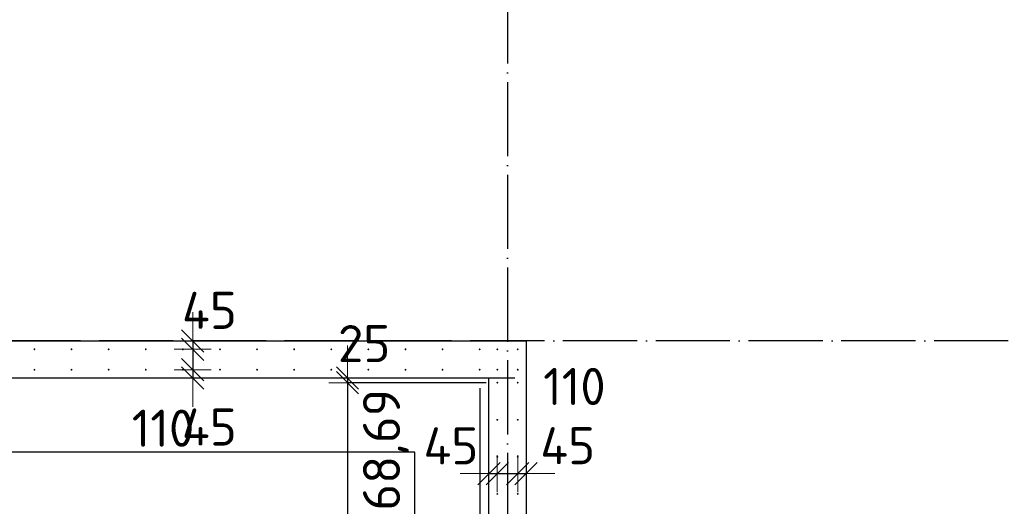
# Model space of a CAD drawing. Header units: millimetres. Extents: x 76517 to 124426, y -73423 to -21861.
# Tile 13 of 114: x 95821 to 101128, y -69692 to -67067. Entities that reach past the tile are written whole.
import ezdxf

# ---------------------------------------------------------------- set-up
doc = ezdxf.new("R2010")
doc.units = ezdxf.units.MM
doc.header["$PDMODE"] = 65
for name, pattern in [('______11', [500, 400, -50, 0, -50]), ('______2', [270, 200, -70]), ('______5', [1100, 800, -100, 100, -100])]:
    doc.linetypes.add(name, pattern=pattern)
for name, color, linetype, lineweight in [('Standard', 7, 'Continuous', 25), ('Арм.стержн. Выпуски', 180, 'Continuous', 35), ('Размерная линия_ общее', 7, 'Continuous', 13), ('Размерная линия_ общее_1', 7, 'Continuous', 13), ('Стена_ общее', 7, 'Continuous', 35), ('Фундамент_ общее', 7, 'Continuous', 35)]:
    doc.layers.add(name, color=color, linetype=linetype, lineweight=lineweight)
doc.layers.add('Осевая линия_ общее', color=7, linetype='______5', lineweight=13, true_color=0xa0a0a0)
doc.styles.add('ISOCPEUR', font='ISOCPEUR')
doc.dimstyles.new('DIMSTYLE_10', dxfattribs={"dimtxt": 200, "dimasz": 200, "dimexe": 0, "dimexo": 0, "dimgap": 100, "dimtad": 2, "dimdec": 0, "dimrnd": 5, "dimzin": 12, "dimdsep": 46, "dimtxsty": 'ISOCPEUR', "dimblk1": 'ALL_ML_STRICH', "dimblk2": 'ALL_ML_STRICH', "dimsah": 1, "dimcen": 0, "dimclrd": 7, "dimclre": 256, "dimclrt": 7, "dimadec": 0, "dimazin": 0, "dimtfac": 1, "dimtdec": 0, "dimtix": 1, "dimtmove": 2, "dimatfit": 3, "dimfxl": 0, "dimtvp": 1.2, "dimtzin": 0, "dimlwd": 0, "dimlwe": -3, "dimarcsym": 0})
doc.dimstyles.new('DIMSTYLE_16', dxfattribs={"dimtxt": 200, "dimasz": 200, "dimexe": 0, "dimexo": 0, "dimgap": 100, "dimtad": 2, "dimdec": 0, "dimrnd": 5, "dimzin": 12, "dimdsep": 46, "dimtxsty": 'ISOCPEUR', "dimblk1": 'ALL_ML_STRICH', "dimblk2": 'ALL_ML_STRICH', "dimsah": 1, "dimcen": 0, "dimclrd": 7, "dimclre": 256, "dimclrt": 7, "dimadec": 0, "dimazin": 0, "dimtfac": 1, "dimtdec": 0, "dimtix": 1, "dimtmove": 2, "dimatfit": 3, "dimfxl": 0, "dimtzin": 0, "dimlwd": 0, "dimlwe": -3, "dimarcsym": 0})
doc.dimstyles.new('DIMSTYLE_23', dxfattribs={"dimtxt": 220, "dimasz": 250, "dimexe": 0, "dimexo": 0, "dimgap": 110, "dimtad": 2, "dimdec": 0, "dimrnd": 1, "dimzin": 12, "dimdsep": 46, "dimtxsty": 'ISOCPEUR', "dimblk1": 'ALL_ML_STRICH', "dimblk2": 'ALL_ML_STRICH', "dimsah": 1, "dimcen": 0, "dimclrd": 7, "dimclre": 256, "dimclrt": 7, "dimadec": 0, "dimazin": 0, "dimtfac": 1, "dimtdec": 0, "dimtix": 1, "dimtmove": 2, "dimatfit": 3, "dimfxl": 0, "dimtzin": 0, "dimlwd": 0, "dimlwe": -3, "dimarcsym": 0})
doc.dimstyles.new('DIMSTYLE_24', dxfattribs={"dimtxt": 220, "dimasz": 250, "dimexe": 0, "dimexo": 0, "dimgap": 110, "dimtad": 0, "dimdec": 0, "dimrnd": 1, "dimzin": 12, "dimdsep": 46, "dimtxsty": 'ISOCPEUR', "dimblk1": 'ALL_ML_STRICH', "dimblk2": 'ALL_ML_STRICH', "dimsah": 1, "dimcen": 0, "dimclrd": 7, "dimclre": 256, "dimclrt": 7, "dimadec": 0, "dimazin": 0, "dimtfac": 1, "dimtdec": 0, "dimtix": 1, "dimtmove": 2, "dimatfit": 3, "dimfxl": 0, "dimtvp": 1.2, "dimtzin": 0, "dimlwd": 0, "dimlwe": -3, "dimarcsym": 0})

# ---------------------------------------------------------------- blocks, each defined once
blk = doc.blocks.new('ALL_ML_STRICH')
at = {"color": 0, "linetype": 'ByBlock', "lineweight": -2}
for p, q in [((0, -0.5), (0, 0.5)), ((-0.3, -0.3), (0.3, 0.3)), ((-1, 0), (0.5, 0))]:
    blk.add_line(p, q, dxfattribs=at)
blk = doc.blocks.new('*D159')
at = {"layer": 'DEFPOINTS', "color": 7, "linetype": 'Continuous', "lineweight": 13, "transparency": 33554687}
for p in [(98395, -69428), (98350, -69515.2), (98350, -69543.6)]:
    blk.add_point(p, dxfattribs=at)
at = {"layer": 'Размерная линия_ общее_1', "color": 253, "linetype": 'Continuous', "lineweight": -2, "true_color": 0xa0a0a0, "transparency": 33554687}
for p, q in [((98350, -69515.2), (98350, -69515.2)), ((98395, -69515.2), (98395, -69515.2))]:
    blk.add_line(p, q, dxfattribs=at)
at = {"layer": 'Размерная линия_ общее_1', "color": 7, "linetype": 'Continuous', "lineweight": -2, "transparency": 33554687}
blk.add_line((98350, -69515.2), (98395, -69515.2), dxfattribs=at)
at = {"layer": 'Размерная линия_ общее_1', "color": 7, "linetype": 'Continuous', "lineweight": 13, "transparency": 33554687, "xscale": 200, "yscale": 200, "zscale": 200}
blk.add_blockref('ALL_ML_STRICH', (98395, -69515.2), dxfattribs=at)
at = {"layer": 'Размерная линия_ общее_1', "color": 7, "linetype": 'Continuous', "lineweight": 13, "transparency": 33554687, "xscale": 200, "yscale": 200, "zscale": 200, "rotation": 180}
blk.add_blockref('ALL_ML_STRICH', (98350, -69515.2), dxfattribs=at)
at = {"layer": 'Размерная линия_ общее_1', "color": 7, "linetype": 'Continuous', "lineweight": 13, "transparency": 33554687, "insert": (98144.9, -69365.5), "char_height": 200, "width": 400, "attachment_point": 5, "style": 'ISOCPEUR'}
blk.add_mtext('\\A1;{45}', dxfattribs=at)
blk = doc.blocks.new('*D160')
at = {"layer": 'DEFPOINTS', "color": 7, "linetype": 'Continuous', "lineweight": 13, "transparency": 33554687}
for p in [(98395, -69428), (98505, -69428), (98395, -69515.2)]:
    blk.add_point(p, dxfattribs=at)
at = {"layer": 'Размерная линия_ общее_1', "color": 253, "linetype": 'Continuous', "lineweight": -2, "true_color": 0xa0a0a0, "transparency": 33554687}
for p, q in [((98395, -69515.2), (98395, -69515.2)), ((98505, -69515.2), (98505, -69515.2))]:
    blk.add_line(p, q, dxfattribs=at)
at = {"layer": 'Размерная линия_ общее_1', "color": 7, "linetype": 'Continuous', "lineweight": -2, "transparency": 33554687}
blk.add_line((98395, -69515.2), (98505, -69515.2), dxfattribs=at)
at = {"layer": 'Размерная линия_ общее_1', "color": 7, "linetype": 'Continuous', "lineweight": 13, "transparency": 33554687, "xscale": 200, "yscale": 200, "zscale": 200, "rotation": 180}
blk.add_blockref('ALL_ML_STRICH', (98395, -69515.2), dxfattribs=at)
at = {"layer": 'Размерная линия_ общее_1', "color": 7, "linetype": 'Continuous', "lineweight": 13, "transparency": 33554687, "xscale": 200, "yscale": 200, "zscale": 200}
blk.add_blockref('ALL_ML_STRICH', (98505, -69515.2), dxfattribs=at)
at = {"layer": 'Размерная линия_ общее_1', "color": 7, "linetype": 'Continuous', "lineweight": 13, "transparency": 33554687, "insert": (98810.5, -69045.5), "char_height": 200, "width": 600, "attachment_point": 5, "style": 'ISOCPEUR'}
blk.add_mtext('\\A1;{110}', dxfattribs=at)
blk = doc.blocks.new('*D161')
at = {"layer": 'DEFPOINTS', "color": 7, "linetype": 'Continuous', "lineweight": 13, "transparency": 33554687}
for p in [(98505, -69428), (98505, -69515.2), (98550, -69553.6)]:
    blk.add_point(p, dxfattribs=at)
at = {"layer": 'Размерная линия_ общее_1', "color": 253, "linetype": 'Continuous', "lineweight": -2, "true_color": 0xa0a0a0, "transparency": 33554687}
for p, q in [((98505, -69515.2), (98505, -69515.2)), ((98550, -69515.2), (98550, -69515.2))]:
    blk.add_line(p, q, dxfattribs=at)
at = {"layer": 'Размерная линия_ общее_1', "color": 7, "linetype": 'Continuous', "lineweight": -2, "transparency": 33554687}
blk.add_line((98505, -69515.2), (98550, -69515.2), dxfattribs=at)
at = {"layer": 'Размерная линия_ общее_1', "color": 7, "linetype": 'Continuous', "lineweight": 13, "transparency": 33554687, "xscale": 200, "yscale": 200, "zscale": 200}
blk.add_blockref('ALL_ML_STRICH', (98550, -69515.2), dxfattribs=at)
at = {"layer": 'Размерная линия_ общее_1', "color": 7, "linetype": 'Continuous', "lineweight": 13, "transparency": 33554687, "xscale": 200, "yscale": 200, "zscale": 200, "rotation": 180}
blk.add_blockref('ALL_ML_STRICH', (98505, -69515.2), dxfattribs=at)
at = {"layer": 'Размерная линия_ общее_1', "color": 7, "linetype": 'Continuous', "lineweight": 13, "transparency": 33554687, "insert": (98774.2, -69364.8), "char_height": 200, "width": 400, "attachment_point": 5, "style": 'ISOCPEUR'}
blk.add_mtext('\\A1;{45}', dxfattribs=at)
blk = doc.blocks.new('*D162')
at = {"layer": 'DEFPOINTS', "color": 7, "linetype": 'Continuous', "lineweight": 13, "transparency": 33554687}
for p in [(96753, -68800), (96781.4, -68800), (96665.8, -68845)]:
    blk.add_point(p, dxfattribs=at)
at = {"layer": 'Размерная линия_ общее_1', "color": 253, "linetype": 'Continuous', "lineweight": -2, "true_color": 0xa0a0a0, "transparency": 33554687}
for p, q in [((96753, -68800), (96753, -68800)), ((96753, -68845), (96753, -68845))]:
    blk.add_line(p, q, dxfattribs=at)
at = {"layer": 'Размерная линия_ общее_1', "color": 7, "linetype": 'Continuous', "lineweight": -2, "transparency": 33554687}
blk.add_line((96753, -68800), (96753, -68845), dxfattribs=at)
at = {"layer": 'Размерная линия_ общее_1', "color": 7, "linetype": 'Continuous', "lineweight": 13, "transparency": 33554687, "xscale": 200, "yscale": 200, "zscale": 200}
for p, rotation in [((96753, -68845), 270), ((96753, -68800), 90)]:
    blk.add_blockref('ALL_ML_STRICH', p, dxfattribs=dict(at, rotation=rotation))
at = {"layer": 'Размерная линия_ общее_1', "color": 7, "linetype": 'Continuous', "lineweight": 13, "transparency": 33554687, "insert": (96843.2, -68634.9), "char_height": 200, "width": 400, "attachment_point": 5, "style": 'ISOCPEUR'}
blk.add_mtext('\\A1;{45}', dxfattribs=at)
blk = doc.blocks.new('*D163')
at = {"layer": 'DEFPOINTS', "color": 7, "linetype": 'Continuous', "lineweight": 13, "transparency": 33554687}
for p in [(96665.8, -68845), (96753, -68845), (96665.8, -68955)]:
    blk.add_point(p, dxfattribs=at)
at = {"layer": 'Размерная линия_ общее_1', "color": 253, "linetype": 'Continuous', "lineweight": -2, "true_color": 0xa0a0a0, "transparency": 33554687}
for p, q in [((96753, -68845), (96753, -68845)), ((96753, -68955), (96753, -68955))]:
    blk.add_line(p, q, dxfattribs=at)
at = {"layer": 'Размерная линия_ общее_1', "color": 7, "linetype": 'Continuous', "lineweight": -2, "transparency": 33554687}
blk.add_line((96753, -68845), (96753, -68955), dxfattribs=at)
at = {"layer": 'Размерная линия_ общее_1', "color": 7, "linetype": 'Continuous', "lineweight": 13, "transparency": 33554687, "xscale": 200, "yscale": 200, "zscale": 200}
for p, rotation in [((96753, -68845), 90), ((96753, -68955), 270)]:
    blk.add_blockref('ALL_ML_STRICH', p, dxfattribs=dict(at, rotation=rotation))
at = {"layer": 'Размерная линия_ общее_1', "color": 7, "linetype": 'Continuous', "lineweight": 13, "transparency": 33554687, "insert": (96593.2, -69270.5), "char_height": 200, "width": 600, "attachment_point": 5, "style": 'ISOCPEUR'}
blk.add_mtext('\\A1;{110}', dxfattribs=at)
blk = doc.blocks.new('*D164')
at = {"layer": 'DEFPOINTS', "color": 7, "linetype": 'Continuous', "lineweight": 13, "transparency": 33554687}
for p in [(96665.8, -68955), (96753, -68955), (96791.4, -69000)]:
    blk.add_point(p, dxfattribs=at)
at = {"layer": 'Размерная линия_ общее_1', "color": 253, "linetype": 'Continuous', "lineweight": -2, "true_color": 0xa0a0a0, "transparency": 33554687}
for p, q in [((96753, -68955), (96753, -68955)), ((96753, -69000), (96753, -69000))]:
    blk.add_line(p, q, dxfattribs=at)
at = {"layer": 'Размерная линия_ общее_1', "color": 7, "linetype": 'Continuous', "lineweight": -2, "transparency": 33554687}
blk.add_line((96753, -68955), (96753, -69000), dxfattribs=at)
at = {"layer": 'Размерная линия_ общее_1', "color": 7, "linetype": 'Continuous', "lineweight": 13, "transparency": 33554687, "xscale": 200, "yscale": 200, "zscale": 200}
for p, rotation in [((96753, -69000), 270), ((96753, -68955), 90)]:
    blk.add_blockref('ALL_ML_STRICH', p, dxfattribs=dict(at, rotation=rotation))
at = {"layer": 'Размерная линия_ общее_1', "color": 7, "linetype": 'Continuous', "lineweight": 13, "transparency": 33554687, "insert": (96842.5, -69264.2), "char_height": 200, "width": 400, "attachment_point": 5, "style": 'ISOCPEUR'}
blk.add_mtext('\\A1;{45}', dxfattribs=at)
blk = doc.blocks.new('*D196')
at = {"layer": 'DEFPOINTS', "color": 7, "linetype": 'Continuous', "lineweight": 13, "transparency": 33554687}
for p in [(97587.5, -69000), (98435, -69025), (98590, -69000)]:
    blk.add_point(p, dxfattribs=at)
at = {"layer": 'Размерная линия_ общее_1', "color": 253, "linetype": 'Continuous', "lineweight": -2, "true_color": 0xa0a0a0, "transparency": 33554687}
for p, q in [((98490, -69000), (97587.5, -69000)), ((98335, -69025), (97587.5, -69025))]:
    blk.add_line(p, q, dxfattribs=at)
at = {"layer": 'Размерная линия_ общее_1', "color": 7, "linetype": 'Continuous', "lineweight": -2, "transparency": 33554687}
blk.add_line((97587.5, -69000), (97587.5, -69025), dxfattribs=at)
at = {"layer": 'Размерная линия_ общее_1', "color": 7, "linetype": 'Continuous', "lineweight": 13, "transparency": 33554687, "xscale": 200, "yscale": 200, "zscale": 200}
for p, rotation in [((97587.5, -69025), 270), ((97587.5, -69000), 90)]:
    blk.add_blockref('ALL_ML_STRICH', p, dxfattribs=dict(at, rotation=rotation))
at = {"layer": 'Размерная линия_ общее_1', "color": 7, "linetype": 'Continuous', "lineweight": 13, "transparency": 33554687, "insert": (97677.3, -68814.1), "char_height": 200, "width": 400, "attachment_point": 5, "style": 'ISOCPEUR'}
blk.add_mtext('\\A1;{25}', dxfattribs=at)
blk = doc.blocks.new('*D197')
at = {"layer": 'DEFPOINTS', "color": 7, "linetype": 'Continuous', "lineweight": 13, "transparency": 33554687}
for p in [(97587.5, -69025), (98435, -69025), (98435, -70025)]:
    blk.add_point(p, dxfattribs=at)
at = {"layer": 'Размерная линия_ общее_1', "color": 253, "linetype": 'Continuous', "lineweight": -2, "true_color": 0xa0a0a0, "transparency": 33554687}
for p, q in [((98335, -69025), (97587.5, -69025)), ((98335, -70025), (97587.5, -70025))]:
    blk.add_line(p, q, dxfattribs=at)
at = {"layer": 'Размерная линия_ общее_1', "color": 7, "linetype": 'Continuous', "lineweight": -2, "transparency": 33554687}
blk.add_line((97587.5, -69025), (97587.5, -70025), dxfattribs=at)
at = {"layer": 'Размерная линия_ общее_1', "color": 7, "linetype": 'Continuous', "lineweight": 13, "transparency": 33554687, "xscale": 200, "yscale": 200, "zscale": 200}
for p, rotation in [((97587.5, -69025), 90), ((97587.5, -70025), 270)]:
    blk.add_blockref('ALL_ML_STRICH', p, dxfattribs=dict(at, rotation=rotation))
at = {"layer": 'Размерная линия_ общее_1', "color": 7, "linetype": 'Continuous', "lineweight": 13, "transparency": 33554687, "insert": (97737.5, -69865), "char_height": 200, "width": 10, "attachment_point": 1, "rotation": 270, "line_spacing_factor": 0.60241, "style": 'ISOCPEUR'}
blk.add_mtext('5х200', dxfattribs=at)
blk = doc.blocks.new('*D323')
at = {"layer": 'DEFPOINTS', "color": 7, "linetype": 'Continuous', "lineweight": 13, "transparency": 33554687}
for p in [(95300, -68955), (98300, -68955), (95300, -71449.3)]:
    blk.add_point(p, dxfattribs=at)
at = {"layer": 'Размерная линия_ общее', "color": 253, "linetype": 'Continuous', "lineweight": -2, "true_color": 0xa0a0a0, "transparency": 33554687}
for p, q in [((95300, -69055), (95300, -71449.3)), ((98300, -69055), (98300, -71449.3))]:
    blk.add_line(p, q, dxfattribs=at)
at = {"layer": 'Размерная линия_ общее', "color": 7, "linetype": 'Continuous', "lineweight": -2, "transparency": 33554687}
blk.add_line((95300, -71449.3), (98300, -71449.3), dxfattribs=at)
at = {"layer": 'Размерная линия_ общее', "color": 7, "linetype": 'Continuous', "lineweight": 13, "transparency": 33554687, "xscale": 250, "yscale": 250, "zscale": 250, "rotation": 180}
blk.add_blockref('ALL_ML_STRICH', (95300, -71449.3), dxfattribs=at)
at = {"layer": 'Размерная линия_ общее', "color": 7, "linetype": 'Continuous', "lineweight": 13, "transparency": 33554687, "xscale": 250, "yscale": 250, "zscale": 250}
blk.add_blockref('ALL_ML_STRICH', (98300, -71449.3), dxfattribs=at)
at = {"layer": 'Размерная линия_ общее', "color": 7, "linetype": 'Continuous', "lineweight": 13, "transparency": 33554687, "insert": (95986, -71179.3), "char_height": 220, "width": 11, "attachment_point": 1, "line_spacing_factor": 0.60241, "style": 'ISOCPEUR'}
blk.add_mtext('15х200=3000', dxfattribs=at)
blk = doc.blocks.new('*D324')
at = {"layer": 'DEFPOINTS', "color": 7, "linetype": 'Continuous', "lineweight": 13, "transparency": 33554687}
for p in [(98300, -68955), (98395, -70205), (98300, -71449.3)]:
    blk.add_point(p, dxfattribs=at)
at = {"layer": 'Размерная линия_ общее', "color": 253, "linetype": 'Continuous', "lineweight": -2, "true_color": 0xa0a0a0, "transparency": 33554687}
for p, q in [((98300, -69055), (98300, -71449.3)), ((98395, -70305), (98395, -71449.3))]:
    blk.add_line(p, q, dxfattribs=at)
at = {"layer": 'Размерная линия_ общее', "color": 7, "linetype": 'Continuous', "lineweight": -2, "transparency": 33554687}
blk.add_line((98300, -71449.3), (98395, -71449.3), dxfattribs=at)
at = {"layer": 'Размерная линия_ общее', "color": 7, "linetype": 'Continuous', "lineweight": 13, "transparency": 33554687, "xscale": 250, "yscale": 250, "zscale": 250}
blk.add_blockref('ALL_ML_STRICH', (98395, -71449.3), dxfattribs=at)
at = {"layer": 'Размерная линия_ общее', "color": 7, "linetype": 'Continuous', "lineweight": 13, "transparency": 33554687, "xscale": 250, "yscale": 250, "zscale": 250, "rotation": 180}
blk.add_blockref('ALL_ML_STRICH', (98300, -71449.3), dxfattribs=at)
at = {"layer": 'Размерная линия_ общее', "color": 7, "linetype": 'Continuous', "lineweight": 13, "transparency": 33554687, "insert": (98073.5, -71647.3), "char_height": 220, "width": 440, "attachment_point": 5, "style": 'ISOCPEUR'}
blk.add_mtext('\\A1;{95}', dxfattribs=at)

msp = doc.modelspace()

# ---------------------------------------------------------------- hatches: boundary and pattern name
at = {"layer": 'Арм.стержн. Выпуски', "linetype": 'Continuous', "lineweight": 35, "transparency": 33554687}
for points in [[(95905, -68845), (95904.6, -68843.1), (95903.5, -68841.5), (95901.9, -68840.4), (95900, -68840), (95898.1, -68840.4), (95896.5, -68841.5), (95895.4, -68843.1), (95895, -68845), (95895.4, -68846.9), (95896.5, -68848.5), (95898.1, -68849.6), (95900, -68850), (95901.9, -68849.6), (95903.5, -68848.5), (95904.6, -68846.9)], [(96105, -68845), (96104.6, -68843.1), (96103.5, -68841.5), (96101.9, -68840.4), (96100, -68840), (96098.1, -68840.4), (96096.5, -68841.5), (96095.4, -68843.1), (96095, -68845), (96095.4, -68846.9), (96096.5, -68848.5), (96098.1, -68849.6), (96100, -68850), (96101.9, -68849.6), (96103.5, -68848.5), (96104.6, -68846.9)], [(96305, -68845), (96304.6, -68843.1), (96303.5, -68841.5), (96301.9, -68840.4), (96300, -68840), (96298.1, -68840.4), (96296.5, -68841.5), (96295.4, -68843.1), (96295, -68845), (96295.4, -68846.9), (96296.5, -68848.5), (96298.1, -68849.6), (96300, -68850), (96301.9, -68849.6), (96303.5, -68848.5), (96304.6, -68846.9)], [(96505, -68845), (96504.6, -68843.1), (96503.5, -68841.5), (96501.9, -68840.4), (96500, -68840), (96498.1, -68840.4), (96496.5, -68841.5), (96495.4, -68843.1), (96495, -68845), (96495.4, -68846.9), (96496.5, -68848.5), (96498.1, -68849.6), (96500, -68850), (96501.9, -68849.6), (96503.5, -68848.5), (96504.6, -68846.9)], [(96705, -68845), (96704.6, -68843.1), (96703.5, -68841.5), (96701.9, -68840.4), (96700, -68840), (96698.1, -68840.4), (96696.5, -68841.5), (96695.4, -68843.1), (96695, -68845), (96695.4, -68846.9), (96696.5, -68848.5), (96698.1, -68849.6), (96700, -68850), (96701.9, -68849.6), (96703.5, -68848.5), (96704.6, -68846.9)], [(96905, -68845), (96904.6, -68843.1), (96903.5, -68841.5), (96901.9, -68840.4), (96900, -68840), (96898.1, -68840.4), (96896.5, -68841.5), (96895.4, -68843.1), (96895, -68845), (96895.4, -68846.9), (96896.5, -68848.5), (96898.1, -68849.6), (96900, -68850), (96901.9, -68849.6), (96903.5, -68848.5), (96904.6, -68846.9)], [(97105, -68845), (97104.6, -68843.1), (97103.5, -68841.5), (97101.9, -68840.4), (97100, -68840), (97098.1, -68840.4), (97096.5, -68841.5), (97095.4, -68843.1), (97095, -68845), (97095.4, -68846.9), (97096.5, -68848.5), (97098.1, -68849.6), (97100, -68850), (97101.9, -68849.6), (97103.5, -68848.5), (97104.6, -68846.9)], [(97305, -68845), (97304.6, -68843.1), (97303.5, -68841.5), (97301.9, -68840.4), (97300, -68840), (97298.1, -68840.4), (97296.5, -68841.5), (97295.4, -68843.1), (97295, -68845), (97295.4, -68846.9), (97296.5, -68848.5), (97298.1, -68849.6), (97300, -68850), (97301.9, -68849.6), (97303.5, -68848.5), (97304.6, -68846.9)], [(97505, -68845), (97504.6, -68843.1), (97503.5, -68841.5), (97501.9, -68840.4), (97500, -68840), (97498.1, -68840.4), (97496.5, -68841.5), (97495.4, -68843.1), (97495, -68845), (97495.4, -68846.9), (97496.5, -68848.5), (97498.1, -68849.6), (97500, -68850), (97501.9, -68849.6), (97503.5, -68848.5), (97504.6, -68846.9)], [(97705, -68845), (97704.6, -68843.1), (97703.5, -68841.5), (97701.9, -68840.4), (97700, -68840), (97698.1, -68840.4), (97696.5, -68841.5), (97695.4, -68843.1), (97695, -68845), (97695.4, -68846.9), (97696.5, -68848.5), (97698.1, -68849.6), (97700, -68850), (97701.9, -68849.6), (97703.5, -68848.5), (97704.6, -68846.9)], [(97905, -68845), (97904.6, -68843.1), (97903.5, -68841.5), (97901.9, -68840.4), (97900, -68840), (97898.1, -68840.4), (97896.5, -68841.5), (97895.4, -68843.1), (97895, -68845), (97895.4, -68846.9), (97896.5, -68848.5), (97898.1, -68849.6), (97900, -68850), (97901.9, -68849.6), (97903.5, -68848.5), (97904.6, -68846.9)], [(98105, -68845), (98104.6, -68843.1), (98103.5, -68841.5), (98101.9, -68840.4), (98100, -68840), (98098.1, -68840.4), (98096.5, -68841.5), (98095.4, -68843.1), (98095, -68845), (98095.4, -68846.9), (98096.5, -68848.5), (98098.1, -68849.6), (98100, -68850), (98101.9, -68849.6), (98103.5, -68848.5), (98104.6, -68846.9)], [(98305, -68845), (98304.6, -68843.1), (98303.5, -68841.5), (98301.9, -68840.4), (98300, -68840), (98298.1, -68840.4), (98296.5, -68841.5), (98295.4, -68843.1), (98295, -68845), (98295.4, -68846.9), (98296.5, -68848.5), (98298.1, -68849.6), (98300, -68850), (98301.9, -68849.6), (98303.5, -68848.5), (98304.6, -68846.9)], [(98400, -68845), (98399.6, -68843.1), (98398.5, -68841.5), (98396.9, -68840.4), (98395, -68840), (98393.1, -68840.4), (98391.5, -68841.5), (98390.4, -68843.1), (98390, -68845), (98390.4, -68846.9), (98391.5, -68848.5), (98393.1, -68849.6), (98395, -68850), (98396.9, -68849.6), (98398.5, -68848.5), (98399.6, -68846.9)], [(98510, -68845), (98509.6, -68843.1), (98508.5, -68841.5), (98506.9, -68840.4), (98505, -68840), (98503.1, -68840.4), (98501.5, -68841.5), (98500.4, -68843.1), (98500, -68845), (98500.4, -68846.9), (98501.5, -68848.5), (98503.1, -68849.6), (98505, -68850), (98506.9, -68849.6), (98508.5, -68848.5), (98509.6, -68846.9)], [(95905, -68955), (95904.6, -68953.1), (95903.5, -68951.5), (95901.9, -68950.4), (95900, -68950), (95898.1, -68950.4), (95896.5, -68951.5), (95895.4, -68953.1), (95895, -68955), (95895.4, -68956.9), (95896.5, -68958.5), (95898.1, -68959.6), (95900, -68960), (95901.9, -68959.6), (95903.5, -68958.5), (95904.6, -68956.9)], [(96105, -68955), (96104.6, -68953.1), (96103.5, -68951.5), (96101.9, -68950.4), (96100, -68950), (96098.1, -68950.4), (96096.5, -68951.5), (96095.4, -68953.1), (96095, -68955), (96095.4, -68956.9), (96096.5, -68958.5), (96098.1, -68959.6), (96100, -68960), (96101.9, -68959.6), (96103.5, -68958.5), (96104.6, -68956.9)], [(96305, -68955), (96304.6, -68953.1), (96303.5, -68951.5), (96301.9, -68950.4), (96300, -68950), (96298.1, -68950.4), (96296.5, -68951.5), (96295.4, -68953.1), (96295, -68955), (96295.4, -68956.9), (96296.5, -68958.5), (96298.1, -68959.6), (96300, -68960), (96301.9, -68959.6), (96303.5, -68958.5), (96304.6, -68956.9)], [(96505, -68955), (96504.6, -68953.1), (96503.5, -68951.5), (96501.9, -68950.4), (96500, -68950), (96498.1, -68950.4), (96496.5, -68951.5), (96495.4, -68953.1), (96495, -68955), (96495.4, -68956.9), (96496.5, -68958.5), (96498.1, -68959.6), (96500, -68960), (96501.9, -68959.6), (96503.5, -68958.5), (96504.6, -68956.9)], [(96705, -68955), (96704.6, -68953.1), (96703.5, -68951.5), (96701.9, -68950.4), (96700, -68950), (96698.1, -68950.4), (96696.5, -68951.5), (96695.4, -68953.1), (96695, -68955), (96695.4, -68956.9), (96696.5, -68958.5), (96698.1, -68959.6), (96700, -68960), (96701.9, -68959.6), (96703.5, -68958.5), (96704.6, -68956.9)], [(96905, -68955), (96904.6, -68953.1), (96903.5, -68951.5), (96901.9, -68950.4), (96900, -68950), (96898.1, -68950.4), (96896.5, -68951.5), (96895.4, -68953.1), (96895, -68955), (96895.4, -68956.9), (96896.5, -68958.5), (96898.1, -68959.6), (96900, -68960), (96901.9, -68959.6), (96903.5, -68958.5), (96904.6, -68956.9)], [(97105, -68955), (97104.6, -68953.1), (97103.5, -68951.5), (97101.9, -68950.4), (97100, -68950), (97098.1, -68950.4), (97096.5, -68951.5), (97095.4, -68953.1), (97095, -68955), (97095.4, -68956.9), (97096.5, -68958.5), (97098.1, -68959.6), (97100, -68960), (97101.9, -68959.6), (97103.5, -68958.5), (97104.6, -68956.9)], [(97305, -68955), (97304.6, -68953.1), (97303.5, -68951.5), (97301.9, -68950.4), (97300, -68950), (97298.1, -68950.4), (97296.5, -68951.5), (97295.4, -68953.1), (97295, -68955), (97295.4, -68956.9), (97296.5, -68958.5), (97298.1, -68959.6), (97300, -68960), (97301.9, -68959.6), (97303.5, -68958.5), (97304.6, -68956.9)], [(97505, -68955), (97504.6, -68953.1), (97503.5, -68951.5), (97501.9, -68950.4), (97500, -68950), (97498.1, -68950.4), (97496.5, -68951.5), (97495.4, -68953.1), (97495, -68955), (97495.4, -68956.9), (97496.5, -68958.5), (97498.1, -68959.6), (97500, -68960), (97501.9, -68959.6), (97503.5, -68958.5), (97504.6, -68956.9)], [(97705, -68955), (97704.6, -68953.1), (97703.5, -68951.5), (97701.9, -68950.4), (97700, -68950), (97698.1, -68950.4), (97696.5, -68951.5), (97695.4, -68953.1), (97695, -68955), (97695.4, -68956.9), (97696.5, -68958.5), (97698.1, -68959.6), (97700, -68960), (97701.9, -68959.6), (97703.5, -68958.5), (97704.6, -68956.9)], [(97905, -68955), (97904.6, -68953.1), (97903.5, -68951.5), (97901.9, -68950.4), (97900, -68950), (97898.1, -68950.4), (97896.5, -68951.5), (97895.4, -68953.1), (97895, -68955), (97895.4, -68956.9), (97896.5, -68958.5), (97898.1, -68959.6), (97900, -68960), (97901.9, -68959.6), (97903.5, -68958.5), (97904.6, -68956.9)], [(98105, -68955), (98104.6, -68953.1), (98103.5, -68951.5), (98101.9, -68950.4), (98100, -68950), (98098.1, -68950.4), (98096.5, -68951.5), (98095.4, -68953.1), (98095, -68955), (98095.4, -68956.9), (98096.5, -68958.5), (98098.1, -68959.6), (98100, -68960), (98101.9, -68959.6), (98103.5, -68958.5), (98104.6, -68956.9)], [(98305, -68955), (98304.6, -68953.1), (98303.5, -68951.5), (98301.9, -68950.4), (98300, -68950), (98298.1, -68950.4), (98296.5, -68951.5), (98295.4, -68953.1), (98295, -68955), (98295.4, -68956.9), (98296.5, -68958.5), (98298.1, -68959.6), (98300, -68960), (98301.9, -68959.6), (98303.5, -68958.5), (98304.6, -68956.9)], [(98400, -68955), (98399.6, -68953.1), (98398.5, -68951.5), (98396.9, -68950.4), (98395, -68950), (98393.1, -68950.4), (98391.5, -68951.5), (98390.4, -68953.1), (98390, -68955), (98390.4, -68956.9), (98391.5, -68958.5), (98393.1, -68959.6), (98395, -68960), (98396.9, -68959.6), (98398.5, -68958.5), (98399.6, -68956.9)], [(98510, -68955), (98509.6, -68953.1), (98508.5, -68951.5), (98506.9, -68950.4), (98505, -68950), (98503.1, -68950.4), (98501.5, -68951.5), (98500.4, -68953.1), (98500, -68955), (98500.4, -68956.9), (98501.5, -68958.5), (98503.1, -68959.6), (98505, -68960), (98506.9, -68959.6), (98508.5, -68958.5), (98509.6, -68956.9)], [(98400, -69025), (98399.6, -69023.1), (98398.5, -69021.5), (98396.9, -69020.4), (98395, -69020), (98393.1, -69020.4), (98391.5, -69021.5), (98390.4, -69023.1), (98390, -69025), (98390.4, -69026.9), (98391.5, -69028.5), (98393.1, -69029.6), (98395, -69030), (98396.9, -69029.6), (98398.5, -69028.5), (98399.6, -69026.9)], [(98510, -69025), (98509.6, -69023.1), (98508.5, -69021.5), (98506.9, -69020.4), (98505, -69020), (98503.1, -69020.4), (98501.5, -69021.5), (98500.4, -69023.1), (98500, -69025), (98500.4, -69026.9), (98501.5, -69028.5), (98503.1, -69029.6), (98505, -69030), (98506.9, -69029.6), (98508.5, -69028.5), (98509.6, -69026.9)], [(98400, -69225), (98399.6, -69223.1), (98398.5, -69221.5), (98396.9, -69220.4), (98395, -69220), (98393.1, -69220.4), (98391.5, -69221.5), (98390.4, -69223.1), (98390, -69225), (98390.4, -69226.9), (98391.5, -69228.5), (98393.1, -69229.6), (98395, -69230), (98396.9, -69229.6), (98398.5, -69228.5), (98399.6, -69226.9)], [(98510, -69225), (98509.6, -69223.1), (98508.5, -69221.5), (98506.9, -69220.4), (98505, -69220), (98503.1, -69220.4), (98501.5, -69221.5), (98500.4, -69223.1), (98500, -69225), (98500.4, -69226.9), (98501.5, -69228.5), (98503.1, -69229.6), (98505, -69230), (98506.9, -69229.6), (98508.5, -69228.5), (98509.6, -69226.9)], [(98400, -69425), (98399.6, -69423.1), (98398.5, -69421.5), (98396.9, -69420.4), (98395, -69420), (98393.1, -69420.4), (98391.5, -69421.5), (98390.4, -69423.1), (98390, -69425), (98390.4, -69426.9), (98391.5, -69428.5), (98393.1, -69429.6), (98395, -69430), (98396.9, -69429.6), (98398.5, -69428.5), (98399.6, -69426.9)], [(98510, -69425), (98509.6, -69423.1), (98508.5, -69421.5), (98506.9, -69420.4), (98505, -69420), (98503.1, -69420.4), (98501.5, -69421.5), (98500.4, -69423.1), (98500, -69425), (98500.4, -69426.9), (98501.5, -69428.5), (98503.1, -69429.6), (98505, -69430), (98506.9, -69429.6), (98508.5, -69428.5), (98509.6, -69426.9)], [(98400, -69625), (98399.6, -69623.1), (98398.5, -69621.5), (98396.9, -69620.4), (98395, -69620), (98393.1, -69620.4), (98391.5, -69621.5), (98390.4, -69623.1), (98390, -69625), (98390.4, -69626.9), (98391.5, -69628.5), (98393.1, -69629.6), (98395, -69630), (98396.9, -69629.6), (98398.5, -69628.5), (98399.6, -69626.9)], [(98510, -69625), (98509.6, -69623.1), (98508.5, -69621.5), (98506.9, -69620.4), (98505, -69620), (98503.1, -69620.4), (98501.5, -69621.5), (98500.4, -69623.1), (98500, -69625), (98500.4, -69626.9), (98501.5, -69628.5), (98503.1, -69629.6), (98505, -69630), (98506.9, -69629.6), (98508.5, -69628.5), (98509.6, -69626.9)]]:
    msp.add_hatch(color=4, dxfattribs=at).paths.add_polyline_path(points)

# ---------------------------------------------------------------- linework, layer by layer
at = {"layer": 'Осевая линия_ общее', "color": 253, "linetype": '______11', "lineweight": -3, "true_color": 0xa0a0a0, "transparency": 33554687}
for p, q in [((98450, -48400), (98450, -72827.9)), ((105150, -68800), (77142.2, -68800))]:
    msp.add_line(p, q, dxfattribs=at)
at = {"layer": 'Стена_ общее', "color": 7, "linetype": 'Continuous', "lineweight": 25, "transparency": 33554687}
for p, q in [((95250, -68800), (98350, -68800)), ((95250, -68800), (98350, -68800)), ((98350, -68800), (98550, -68800)), ((98350, -68800), (98550, -68800)), ((98550, -68800), (98550, -70050)), ((98550, -68800), (98550, -70050)), ((98350, -69000), (92190, -69000)), ((98350, -69000), (92190, -69000)), ((98350, -70050), (98350, -69000)), ((98350, -70050), (98350, -69000))]:
    msp.add_line(p, q, dxfattribs=at)
at = {"layer": 'Стена_ общее', "color": 253, "linetype": '______2', "lineweight": 18, "true_color": 0xababab, "transparency": 33554687}
msp.add_line((93770, -69000), (98350, -69000), dxfattribs=at)
msp.add_line((93770, -69000), (98350, -69000), dxfattribs=at)
at = {"layer": 'Фундамент_ общее', "color": 7, "lineweight": 25, "transparency": 33554687}
for p, q in [((97950, -69400), (92590, -69400)), ((97950, -70650), (97950, -69400))]:
    msp.add_line(p, q, dxfattribs=at)
at = {"layer": 'Фундамент_ общее', "color": 7, "linetype": 'Continuous', "lineweight": 25, "transparency": 33554687}
for p, q in [((97950, -69400), (92590, -69400)), ((97950, -70650), (97950, -69400))]:
    msp.add_line(p, q, dxfattribs=at)

# ---------------------------------------------------------------- texts
at = {"layer": 'Standard', "color": 7, "linetype": 'Continuous', "lineweight": 13, "transparency": 33554687, "insert": (97670.9, -69617.2), "char_height": 200, "width": 1196.491, "attachment_point": 2, "rotation": 90, "style": 'ISOCPEUR'}
msp.add_mtext('\\A1;{\\fISOCPEUR|i0|b0;\\H200.000000;\\W1.000000;\\C7;поз.68,69}\\P', dxfattribs=at)

# ---------------------------------------------------------------- dimensions: what is measured, and where the dimension line sits
at = {"layer": 'Размерная линия_ общее', "color": 7, "linetype": 'Continuous', "lineweight": 13, "transparency": 33554687}
dim = msp.add_linear_dim(base=(98300, -71449.3), p1=(95300, -69055), p2=(98300, -69055), text='15х200=3000', dimstyle='DIMSTYLE_23', override={"dimpost": '<>', "dimclrd": 7, "dimclre": 253, "dimclrt": 7, "dimlwd": 0, "dimlwe": 65533}, dxfattribs=at)
dim.commit()
dim.dimension.update_dxf_attribs({"geometry": '*D323', "text_midpoint": (96800, -71339.3), "dimtype": 160})
dim = msp.add_linear_dim(base=(98395, -71449.3), p1=(98300, -69055), p2=(98395, -70305), dimstyle='DIMSTYLE_24', override={"dimpost": '<>', "dimclrd": 7, "dimclre": 253, "dimclrt": 7, "dimlwd": 0, "dimlwe": 65533}, dxfattribs=at)
dim.commit()
dim.dimension.update_dxf_attribs({"geometry": '*D324', "text_midpoint": (98073.5, -71647.3), "dimtype": 160})
at = {"layer": 'Размерная линия_ общее_1', "color": 7, "linetype": 'Continuous', "lineweight": 13, "transparency": 33554687}
for base, p1, p2, picture, middle in [((96753, -68845), (96753, -68800), (96753, -68845), '*D162', (96843.2, -68634.9)), ((97587.5, -69025), (98490, -69000), (98335, -69025), '*D196', (97677.3, -68814.1)), ((96753, -68955), (96753, -68845), (96753, -68955), '*D163', (96593.2, -69270.5)), ((96753, -69000), (96753, -68955), (96753, -69000), '*D164', (96842.5, -69264.2))]:
    dim = msp.add_linear_dim(base=base, p1=p1, p2=p2, angle=270, dimstyle='DIMSTYLE_10', override={"dimpost": '<>', "dimclrd": 7, "dimclre": 253, "dimclrt": 7, "dimlwd": 0, "dimlwe": 65533}, dxfattribs=at)
    dim.commit()
    dim.dimension.update_dxf_attribs({"geometry": picture, "text_midpoint": middle, "dimtype": 160})
dim = msp.add_linear_dim(base=(97587.5, -70025), p1=(98335, -69025), p2=(98335, -70025), angle=270, text='5х200', dimstyle='DIMSTYLE_16', override={"dimpost": '<>', "dimclrd": 7, "dimclre": 253, "dimclrt": 7, "dimlwd": 0, "dimlwe": 65533}, dxfattribs=at)
dim.commit()
dim.dimension.update_dxf_attribs({"geometry": '*D197', "text_midpoint": (97587.5, -69425), "dimtype": 160})
for base, p1, p2, picture, middle in [((98505, -69515.2), (98395, -69515.2), (98505, -69515.2), '*D160', (98810.5, -69045.5)), ((98395, -69515.2), (98350, -69515.2), (98395, -69515.2), '*D159', (98144.9, -69365.5)), ((98550, -69515.2), (98505, -69515.2), (98550, -69515.2), '*D161', (98774.2, -69364.8))]:
    dim = msp.add_linear_dim(base=base, p1=p1, p2=p2, dimstyle='DIMSTYLE_10', override={"dimpost": '<>', "dimclrd": 7, "dimclre": 253, "dimclrt": 7, "dimlwd": 0, "dimlwe": 65533}, dxfattribs=at)
    dim.commit()
    dim.dimension.update_dxf_attribs({"geometry": picture, "text_midpoint": middle, "dimtype": 160})

doc.saveas('drawing.dxf')
